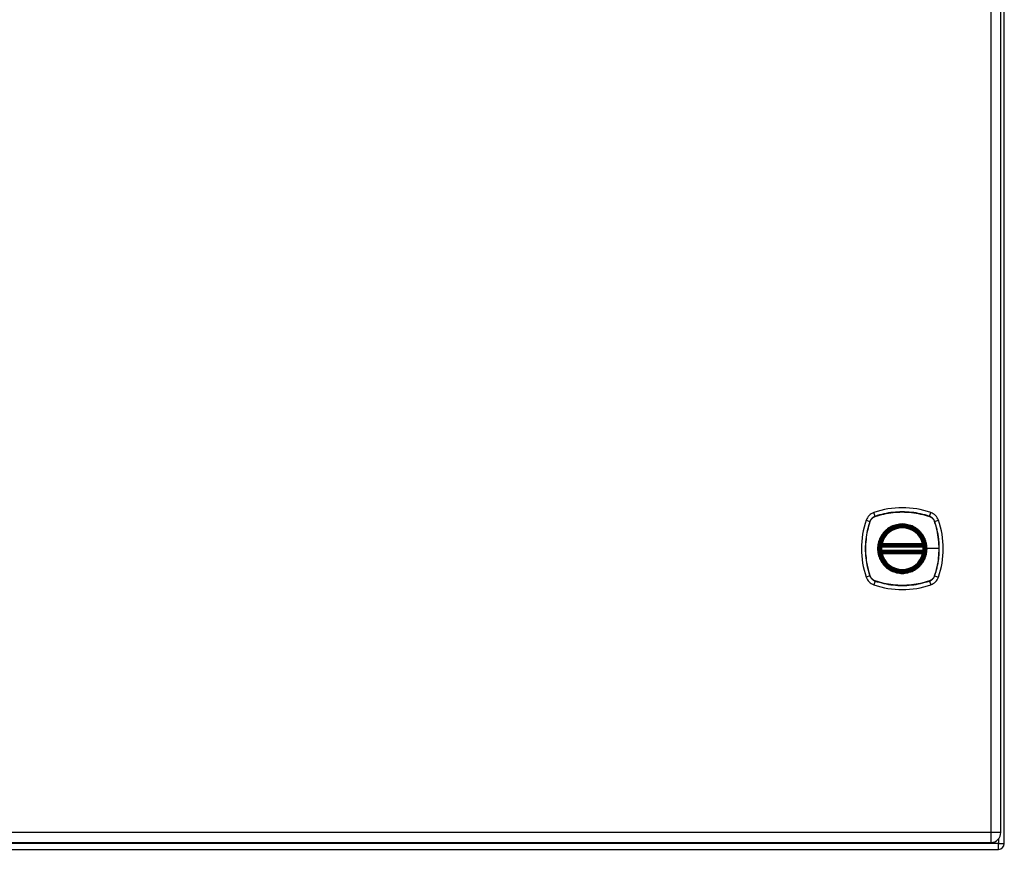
# Model space of a CAD drawing. Header units: inches. Extents: x 9 to 147, y 6 to 82.
# Tile 7 of 10: x 61 to 76, y 33 to 45. Entities that reach past the tile are written whole.
import ezdxf

# ---------------------------------------------------------------- set-up
doc = ezdxf.new("R2010")
doc.units = ezdxf.units.IN
doc.header["$MEASUREMENT"] = 0
doc.layers.add('Visible Edges(ANSI)', color=7, linetype='Continuous', lineweight=25)
doc.layers.add('Visible Tangent Edges(ANSI)', color=7, linetype='Continuous', lineweight=25)

msp = doc.modelspace()

# ---------------------------------------------------------------- linework, layer by layer
at = {"layer": 'Visible Edges(ANSI)'}
for p, q in [((75.63, 32.62), (75.63, 56.452)), ((75.58, 32.781), (75.58, 56.292)), ((73.859, 36.924), (74.452, 36.924)), ((73.863, 36.944), (74.448, 36.944)), ((74.452, 36.845), (73.859, 36.845)), ((74.448, 36.826), (73.863, 36.826)), ((55.808, 32.635), (75.434, 32.635)), ((55.714, 32.536), (75.546, 32.536))]:
    msp.add_line(p, q, dxfattribs=at)
at = {"layer": 'Visible Edges(ANSI)', "flags": 128}
for points in [[(73.847, 36.938), (73.847, 36.938), (73.847, 36.938), (73.847, 36.937), (73.847, 36.937), (73.847, 36.937), (73.847, 36.936), (73.847, 36.935), (73.847, 36.935), (73.846, 36.934), (73.846, 36.933), (73.846, 36.932), (73.846, 36.931), (73.846, 36.93), (73.846, 36.928), (73.845, 36.927), (73.845, 36.926), (73.845, 36.924), (73.845, 36.923), (73.845, 36.921), (73.845, 36.92), (73.844, 36.918), (73.844, 36.917), (73.844, 36.915), (73.844, 36.913)], [(74.467, 36.913), (74.467, 36.915), (74.467, 36.917), (74.467, 36.918), (74.467, 36.92), (74.466, 36.921), (74.466, 36.923), (74.466, 36.924), (74.466, 36.926), (74.466, 36.927), (74.466, 36.928), (74.465, 36.93), (74.465, 36.931), (74.465, 36.932), (74.465, 36.933), (74.465, 36.934), (74.465, 36.935), (74.464, 36.935), (74.464, 36.936), (74.464, 36.937), (74.464, 36.937), (74.464, 36.937), (74.464, 36.938), (74.464, 36.938), (74.464, 36.938)], [(73.844, 36.856), (73.844, 36.854), (73.844, 36.853), (73.844, 36.851), (73.845, 36.85), (73.845, 36.848), (73.845, 36.847), (73.845, 36.845), (73.845, 36.844), (73.845, 36.842), (73.846, 36.841), (73.846, 36.84), (73.846, 36.839), (73.846, 36.838), (73.846, 36.837), (73.846, 36.836), (73.847, 36.835), (73.847, 36.834), (73.847, 36.833), (73.847, 36.833), (73.847, 36.832), (73.847, 36.832), (73.847, 36.832), (73.847, 36.832), (73.847, 36.832)], [(74.464, 36.832), (74.464, 36.832), (74.464, 36.832), (74.464, 36.832), (74.464, 36.832), (74.464, 36.833), (74.464, 36.833), (74.464, 36.834), (74.465, 36.835), (74.465, 36.836), (74.465, 36.837), (74.465, 36.838), (74.465, 36.839), (74.465, 36.84), (74.466, 36.841), (74.466, 36.842), (74.466, 36.844), (74.466, 36.845), (74.466, 36.847), (74.466, 36.848), (74.467, 36.85), (74.467, 36.851), (74.467, 36.853), (74.467, 36.854), (74.467, 36.856)]]:
    msp.add_lwpolyline(points, dxfattribs=at)
at = {"layer": 'Visible Edges(ANSI)'}
for radius in [0.32, 0.315]:
    msp.add_circle((74.156, 36.885), radius, dxfattribs=at)
for centre, radius, start, end in [((74.156, 36.196), 1.28, 71.2278, 108.7722), ((74.845, 36.885), 1.28, 161.2278, 198.7722), ((73.801, 37.239), 0.177, 108.7722, 161.2278), ((74.51, 37.239), 0.177, 18.7722, 71.2278), ((73.467, 36.885), 1.28, 341.2278, 18.7722), ((74.156, 36.885), 0.313, 13.6344, 166.3656), ((74.156, 36.885), 0.313, 174.7499, 185.2501), ((74.156, 36.885), 0.313, 166.3656, 170.216), ((73.859, 36.936), 0.0118, 170.216, 270), ((73.863, 36.956), 0.0118, 166.3656, 270), ((74.448, 36.956), 0.0118, 270, 13.6344), ((74.452, 36.936), 0.0118, 270, 9.784), ((74.156, 36.885), 0.313, 9.784, 13.6344), ((74.156, 36.885), 0.313, 354.7499, 5.2501), ((73.859, 36.834), 0.0118, 90, 189.784), ((74.156, 36.885), 0.313, 189.784, 193.6344), ((73.863, 36.814), 0.0118, 90, 193.6344), ((74.156, 36.885), 0.313, 193.6344, 346.3656), ((74.448, 36.814), 0.0118, 346.3656, 90), ((74.452, 36.834), 0.0118, 350.216, 90), ((74.156, 36.885), 0.313, 346.3656, 350.216), ((73.801, 36.53), 0.177, 198.7722, 251.2278), ((74.51, 36.53), 0.177, 288.7722, 341.2278), ((74.156, 37.574), 1.28, 251.2278, 288.7722), ((75.434, 32.781), 0.146, 270, 0), ((75.546, 32.62), 0.084, 270, 0)]:
    msp.add_arc(centre, radius, start, end, dxfattribs=at)
at = {"layer": 'Visible Tangent Edges(ANSI)'}
for p, q in [((75.434, 56.292), (75.434, 32.781)), ((73.633, 37.296), (73.688, 37.278)), ((73.763, 37.352), (73.744, 37.407)), ((73.763, 37.35), (73.764, 37.35)), ((74.548, 37.35), (74.548, 37.35)), ((74.549, 37.352), (74.567, 37.407)), ((74.623, 37.278), (74.678, 37.296)), ((73.69, 37.277), (73.69, 37.277)), ((74.621, 37.277), (74.621, 37.277)), ((73.844, 36.913), (73.856, 36.912)), ((73.853, 36.937), (73.847, 36.938)), ((73.851, 36.958), (73.863, 36.956)), ((73.856, 36.912), (74.456, 36.912)), ((73.859, 36.924), (73.859, 36.934)), ((73.863, 36.944), (73.863, 36.956)), ((74.448, 36.956), (73.863, 36.956)), ((73.863, 36.934), (73.863, 36.944)), ((73.863, 36.934), (74.448, 36.934)), ((74.448, 36.956), (74.46, 36.958)), ((74.448, 36.956), (74.448, 36.944)), ((74.448, 36.944), (74.448, 36.934)), ((74.452, 36.934), (74.452, 36.924)), ((74.456, 36.912), (74.467, 36.913)), ((74.464, 36.938), (74.458, 36.937)), ((74.508, 36.885), (74.512, 36.885)), ((74.686, 36.885), (74.512, 36.885)), ((73.844, 36.856), (73.856, 36.857)), ((73.847, 36.832), (73.853, 36.833)), ((73.863, 36.814), (73.851, 36.811)), ((74.456, 36.857), (73.856, 36.857)), ((73.859, 36.835), (73.859, 36.845)), ((73.863, 36.826), (73.863, 36.835)), ((74.448, 36.835), (73.863, 36.835)), ((73.863, 36.814), (73.863, 36.826)), ((73.863, 36.814), (74.448, 36.814)), ((74.448, 36.835), (74.448, 36.826)), ((74.448, 36.826), (74.448, 36.814)), ((74.46, 36.811), (74.448, 36.814)), ((74.452, 36.845), (74.452, 36.835)), ((74.456, 36.857), (74.467, 36.856)), ((74.458, 36.833), (74.464, 36.832)), ((73.688, 36.492), (73.633, 36.473)), ((73.69, 36.492), (73.69, 36.493)), ((74.621, 36.493), (74.621, 36.492)), ((74.623, 36.492), (74.678, 36.473)), ((73.763, 36.417), (73.744, 36.362)), ((73.764, 36.419), (73.763, 36.419)), ((74.548, 36.419), (74.548, 36.419)), ((74.549, 36.417), (74.567, 36.362)), ((75.434, 32.781), (55.808, 32.781)), ((75.434, 32.781), (75.434, 32.635)), ((75.58, 32.781), (75.434, 32.781)), ((75.546, 32.62), (55.714, 32.62)), ((75.546, 32.687), (75.546, 32.62)), ((75.546, 32.62), (75.63, 32.62)), ((75.546, 32.536), (75.546, 32.62))]:
    msp.add_line(p, q, dxfattribs=at)
at = {"layer": 'Visible Tangent Edges(ANSI)', "flags": 128}
for points in [[(73.763, 37.352), (73.758, 37.351), (73.754, 37.349), (73.75, 37.347), (73.746, 37.345), (73.742, 37.343), (73.738, 37.341), (73.734, 37.338), (73.73, 37.336), (73.727, 37.333), (73.723, 37.33), (73.72, 37.327), (73.717, 37.324), (73.713, 37.321), (73.71, 37.317), (73.707, 37.314), (73.705, 37.31), (73.702, 37.306), (73.7, 37.302), (73.697, 37.299), (73.695, 37.295), (73.693, 37.29), (73.691, 37.286), (73.69, 37.282), (73.688, 37.278)], [(73.69, 37.277), (73.692, 37.281), (73.693, 37.285), (73.695, 37.289), (73.697, 37.293), (73.699, 37.297), (73.702, 37.301), (73.704, 37.305), (73.707, 37.309), (73.709, 37.312), (73.712, 37.316), (73.715, 37.319), (73.718, 37.322), (73.721, 37.325), (73.725, 37.328), (73.728, 37.331), (73.732, 37.334), (73.735, 37.336), (73.739, 37.339), (73.743, 37.341), (73.747, 37.343), (73.751, 37.345), (73.755, 37.347), (73.759, 37.349), (73.763, 37.35)], [(74.549, 37.352), (74.517, 37.363), (74.485, 37.372), (74.453, 37.38), (74.42, 37.388), (74.387, 37.395), (74.354, 37.401), (74.321, 37.406), (74.288, 37.41), (74.255, 37.413), (74.221, 37.415), (74.188, 37.416), (74.155, 37.417), (74.122, 37.416), (74.088, 37.415), (74.055, 37.413), (74.022, 37.41), (73.989, 37.406), (73.956, 37.401), (73.923, 37.395), (73.891, 37.388), (73.858, 37.38), (73.826, 37.372), (73.794, 37.363), (73.763, 37.352)], [(73.764, 37.35), (73.795, 37.361), (73.827, 37.37), (73.859, 37.379), (73.891, 37.386), (73.924, 37.393), (73.956, 37.399), (73.989, 37.404), (74.022, 37.408), (74.055, 37.411), (74.088, 37.414), (74.122, 37.415), (74.155, 37.416), (74.188, 37.415), (74.221, 37.414), (74.255, 37.411), (74.288, 37.408), (74.321, 37.404), (74.354, 37.399), (74.387, 37.393), (74.419, 37.386), (74.452, 37.379), (74.484, 37.37), (74.516, 37.361), (74.548, 37.35)], [(74.548, 37.35), (74.552, 37.349), (74.556, 37.347), (74.56, 37.345), (74.564, 37.343), (74.568, 37.341), (74.572, 37.339), (74.576, 37.336), (74.579, 37.334), (74.583, 37.331), (74.586, 37.328), (74.59, 37.325), (74.593, 37.322), (74.596, 37.319), (74.599, 37.316), (74.602, 37.312), (74.605, 37.309), (74.607, 37.305), (74.61, 37.301), (74.612, 37.297), (74.614, 37.293), (74.616, 37.289), (74.618, 37.285), (74.62, 37.281), (74.621, 37.277)], [(74.623, 37.278), (74.622, 37.282), (74.62, 37.286), (74.618, 37.29), (74.616, 37.295), (74.614, 37.299), (74.612, 37.302), (74.609, 37.306), (74.607, 37.31), (74.604, 37.314), (74.601, 37.317), (74.598, 37.321), (74.595, 37.324), (74.591, 37.327), (74.588, 37.33), (74.585, 37.333), (74.581, 37.336), (74.577, 37.338), (74.573, 37.341), (74.569, 37.343), (74.565, 37.345), (74.561, 37.347), (74.557, 37.349), (74.553, 37.351), (74.549, 37.352)], [(73.688, 37.278), (73.678, 37.246), (73.668, 37.214), (73.66, 37.182), (73.652, 37.149), (73.645, 37.116), (73.64, 37.084), (73.635, 37.05), (73.631, 37.017), (73.627, 36.984), (73.625, 36.951), (73.624, 36.917), (73.623, 36.884), (73.624, 36.851), (73.625, 36.817), (73.628, 36.784), (73.631, 36.751), (73.635, 36.718), (73.64, 36.685), (73.646, 36.652), (73.652, 36.62), (73.66, 36.587), (73.668, 36.555), (73.678, 36.523), (73.688, 36.492)], [(73.69, 36.493), (73.68, 36.524), (73.67, 36.556), (73.662, 36.588), (73.654, 36.62), (73.647, 36.653), (73.641, 36.686), (73.636, 36.718), (73.632, 36.751), (73.629, 36.784), (73.627, 36.818), (73.625, 36.851), (73.625, 36.884), (73.625, 36.917), (73.627, 36.95), (73.629, 36.984), (73.632, 37.017), (73.636, 37.05), (73.641, 37.083), (73.647, 37.116), (73.654, 37.149), (73.662, 37.181), (73.67, 37.213), (73.68, 37.245), (73.69, 37.277)], [(74.508, 36.885), (74.496, 36.793), (74.461, 36.708), (74.405, 36.635), (74.332, 36.58), (74.247, 36.544), (74.155, 36.533), (74.064, 36.545), (73.979, 36.58), (73.906, 36.636), (73.85, 36.709), (73.815, 36.794), (73.803, 36.885), (73.815, 36.976), (73.851, 37.061), (73.907, 37.134), (73.979, 37.19), (74.064, 37.225), (74.156, 37.237), (74.247, 37.225), (74.332, 37.19), (74.405, 37.134), (74.461, 37.061), (74.496, 36.976), (74.508, 36.885)], [(73.928, 37.159), (73.926, 37.158), (73.924, 37.156), (73.922, 37.154), (73.92, 37.152), (73.918, 37.15), (73.915, 37.148), (73.913, 37.147), (73.911, 37.145), (73.909, 37.143), (73.907, 37.141), (73.905, 37.139), (73.903, 37.137), (73.901, 37.135), (73.9, 37.133), (73.898, 37.131), (73.896, 37.129), (73.894, 37.127), (73.892, 37.125), (73.89, 37.123), (73.888, 37.121), (73.886, 37.119), (73.885, 37.117), (73.883, 37.114), (73.881, 37.112)], [(74.383, 37.159), (74.367, 37.172), (74.35, 37.184), (74.333, 37.194), (74.314, 37.204), (74.296, 37.213), (74.277, 37.22), (74.257, 37.227), (74.237, 37.232), (74.217, 37.236), (74.197, 37.239), (74.176, 37.241), (74.156, 37.242), (74.135, 37.241), (74.114, 37.239), (74.094, 37.236), (74.074, 37.232), (74.054, 37.227), (74.034, 37.22), (74.015, 37.213), (73.997, 37.204), (73.978, 37.194), (73.961, 37.184), (73.944, 37.172), (73.928, 37.159)], [(74.43, 37.112), (74.428, 37.114), (74.427, 37.117), (74.425, 37.119), (74.423, 37.121), (74.421, 37.123), (74.419, 37.125), (74.417, 37.127), (74.415, 37.129), (74.414, 37.131), (74.412, 37.133), (74.41, 37.135), (74.408, 37.137), (74.406, 37.139), (74.404, 37.141), (74.402, 37.143), (74.4, 37.145), (74.398, 37.147), (74.396, 37.148), (74.394, 37.15), (74.392, 37.152), (74.389, 37.154), (74.387, 37.156), (74.385, 37.158), (74.383, 37.159)], [(74.621, 37.277), (74.627, 37.261), (74.632, 37.245), (74.636, 37.229), (74.641, 37.213), (74.645, 37.197), (74.65, 37.181), (74.654, 37.165), (74.657, 37.149), (74.661, 37.133), (74.664, 37.116), (74.667, 37.1), (74.67, 37.084), (74.673, 37.067), (74.675, 37.051), (74.677, 37.034), (74.679, 37.018), (74.681, 37.001), (74.682, 36.984), (74.684, 36.968), (74.685, 36.951), (74.685, 36.935), (74.686, 36.918), (74.686, 36.901), (74.686, 36.885)], [(74.623, 36.492), (74.633, 36.523), (74.643, 36.555), (74.651, 36.588), (74.659, 36.62), (74.666, 36.653), (74.672, 36.686), (74.677, 36.719), (74.681, 36.752), (74.684, 36.785), (74.686, 36.819), (74.687, 36.852), (74.688, 36.885), (74.687, 36.918), (74.686, 36.952), (74.684, 36.985), (74.68, 37.018), (74.676, 37.051), (74.671, 37.084), (74.666, 37.117), (74.659, 37.15), (74.651, 37.182), (74.643, 37.214), (74.633, 37.246), (74.623, 37.278)], [(73.881, 37.112), (73.868, 37.096), (73.857, 37.079), (73.846, 37.062), (73.836, 37.044), (73.827, 37.025), (73.82, 37.006), (73.813, 36.986), (73.808, 36.966), (73.804, 36.946), (73.801, 36.926), (73.799, 36.905), (73.799, 36.885), (73.799, 36.864), (73.801, 36.843), (73.804, 36.823), (73.808, 36.803), (73.814, 36.783), (73.82, 36.764), (73.828, 36.744), (73.836, 36.726), (73.846, 36.708), (73.857, 36.69), (73.868, 36.673), (73.881, 36.657)], [(74.512, 36.885), (74.512, 36.895), (74.512, 36.905), (74.511, 36.916), (74.51, 36.926), (74.509, 36.936), (74.507, 36.946), (74.505, 36.956), (74.503, 36.966), (74.5, 36.976), (74.498, 36.986), (74.495, 36.996), (74.491, 37.006), (74.488, 37.015), (74.484, 37.025), (74.48, 37.034), (74.475, 37.044), (74.47, 37.053), (74.465, 37.062), (74.46, 37.071), (74.455, 37.079), (74.449, 37.088), (74.443, 37.096), (74.437, 37.104), (74.43, 37.112)], [(73.851, 36.958), (73.851, 36.958), (73.851, 36.957), (73.851, 36.956), (73.851, 36.955), (73.851, 36.954), (73.85, 36.953), (73.85, 36.952), (73.85, 36.951), (73.85, 36.95), (73.85, 36.949), (73.85, 36.948), (73.85, 36.947), (73.85, 36.946), (73.851, 36.945), (73.851, 36.944), (73.851, 36.943), (73.851, 36.943), (73.851, 36.942), (73.851, 36.941), (73.852, 36.94), (73.852, 36.939), (73.852, 36.938), (73.853, 36.938), (73.853, 36.937)], [(73.853, 36.937), (73.853, 36.937), (73.854, 36.937), (73.854, 36.936), (73.854, 36.936), (73.854, 36.936), (73.854, 36.936), (73.855, 36.936), (73.855, 36.936), (73.855, 36.936), (73.855, 36.935), (73.855, 36.935), (73.856, 36.935), (73.856, 36.935), (73.856, 36.935), (73.856, 36.935), (73.857, 36.935), (73.857, 36.935), (73.857, 36.935), (73.857, 36.934), (73.858, 36.934), (73.858, 36.934), (73.858, 36.934), (73.859, 36.934), (73.859, 36.934)], [(73.856, 36.912), (73.856, 36.913), (73.856, 36.914), (73.856, 36.915), (73.856, 36.915), (73.856, 36.916), (73.857, 36.917), (73.857, 36.917), (73.857, 36.918), (73.857, 36.919), (73.857, 36.919), (73.858, 36.92), (73.858, 36.921), (73.858, 36.921), (73.858, 36.922), (73.858, 36.922), (73.858, 36.923), (73.858, 36.923), (73.858, 36.923), (73.859, 36.923), (73.859, 36.924), (73.859, 36.924), (73.859, 36.924), (73.859, 36.924), (73.859, 36.924)], [(73.859, 36.934), (73.859, 36.934), (73.859, 36.934), (73.859, 36.934), (73.859, 36.934), (73.86, 36.934), (73.86, 36.934), (73.86, 36.934), (73.86, 36.934), (73.86, 36.934), (73.861, 36.934), (73.861, 36.934), (73.861, 36.934), (73.861, 36.934), (73.861, 36.934), (73.861, 36.934), (73.862, 36.934), (73.862, 36.934), (73.862, 36.934), (73.862, 36.934), (73.862, 36.934), (73.862, 36.934), (73.863, 36.934), (73.863, 36.934), (73.863, 36.934)], [(74.43, 36.657), (74.437, 36.665), (74.443, 36.673), (74.449, 36.682), (74.455, 36.69), (74.46, 36.699), (74.465, 36.708), (74.47, 36.717), (74.475, 36.726), (74.48, 36.735), (74.484, 36.745), (74.488, 36.754), (74.491, 36.764), (74.495, 36.773), (74.498, 36.783), (74.5, 36.793), (74.503, 36.803), (74.505, 36.813), (74.507, 36.823), (74.509, 36.834), (74.51, 36.844), (74.511, 36.854), (74.512, 36.864), (74.512, 36.874), (74.512, 36.885)], [(74.448, 36.934), (74.448, 36.934), (74.449, 36.934), (74.449, 36.934), (74.449, 36.934), (74.449, 36.934), (74.449, 36.934), (74.449, 36.934), (74.45, 36.934), (74.45, 36.934), (74.45, 36.934), (74.45, 36.934), (74.45, 36.934), (74.451, 36.934), (74.451, 36.934), (74.451, 36.934), (74.451, 36.934), (74.451, 36.934), (74.451, 36.934), (74.452, 36.934), (74.452, 36.934), (74.452, 36.934), (74.452, 36.934), (74.452, 36.934), (74.452, 36.934)], [(74.452, 36.934), (74.453, 36.934), (74.453, 36.934), (74.453, 36.934), (74.453, 36.934), (74.454, 36.934), (74.454, 36.935), (74.454, 36.935), (74.455, 36.935), (74.455, 36.935), (74.455, 36.935), (74.455, 36.935), (74.455, 36.935), (74.456, 36.935), (74.456, 36.935), (74.456, 36.936), (74.456, 36.936), (74.457, 36.936), (74.457, 36.936), (74.457, 36.936), (74.457, 36.936), (74.458, 36.936), (74.458, 36.937), (74.458, 36.937), (74.458, 36.937)], [(74.452, 36.924), (74.452, 36.924), (74.452, 36.924), (74.452, 36.924), (74.453, 36.924), (74.453, 36.923), (74.453, 36.923), (74.453, 36.923), (74.453, 36.923), (74.453, 36.922), (74.453, 36.922), (74.453, 36.921), (74.454, 36.921), (74.454, 36.92), (74.454, 36.919), (74.454, 36.919), (74.454, 36.918), (74.454, 36.917), (74.455, 36.917), (74.455, 36.916), (74.455, 36.915), (74.455, 36.915), (74.455, 36.914), (74.455, 36.913), (74.456, 36.912)], [(74.458, 36.937), (74.458, 36.938), (74.459, 36.938), (74.459, 36.939), (74.459, 36.94), (74.46, 36.941), (74.46, 36.942), (74.46, 36.943), (74.46, 36.943), (74.461, 36.944), (74.461, 36.945), (74.461, 36.946), (74.461, 36.947), (74.461, 36.948), (74.461, 36.949), (74.461, 36.95), (74.461, 36.951), (74.461, 36.952), (74.461, 36.953), (74.461, 36.954), (74.461, 36.955), (74.46, 36.956), (74.46, 36.957), (74.46, 36.958), (74.46, 36.958)], [(74.686, 36.885), (74.686, 36.868), (74.686, 36.852), (74.685, 36.835), (74.685, 36.818), (74.684, 36.802), (74.682, 36.785), (74.681, 36.769), (74.679, 36.752), (74.677, 36.735), (74.675, 36.719), (74.673, 36.702), (74.67, 36.686), (74.667, 36.67), (74.664, 36.653), (74.661, 36.637), (74.657, 36.621), (74.654, 36.604), (74.65, 36.588), (74.645, 36.572), (74.641, 36.556), (74.636, 36.54), (74.632, 36.524), (74.627, 36.509), (74.621, 36.493)], [(73.853, 36.833), (73.853, 36.832), (73.852, 36.831), (73.852, 36.83), (73.852, 36.829), (73.851, 36.829), (73.851, 36.828), (73.851, 36.827), (73.851, 36.826), (73.851, 36.825), (73.851, 36.824), (73.85, 36.823), (73.85, 36.822), (73.85, 36.821), (73.85, 36.82), (73.85, 36.819), (73.85, 36.819), (73.85, 36.818), (73.85, 36.817), (73.851, 36.816), (73.851, 36.815), (73.851, 36.814), (73.851, 36.813), (73.851, 36.812), (73.851, 36.811)], [(73.859, 36.835), (73.859, 36.835), (73.858, 36.835), (73.858, 36.835), (73.858, 36.835), (73.857, 36.835), (73.857, 36.835), (73.857, 36.835), (73.857, 36.835), (73.856, 36.835), (73.856, 36.834), (73.856, 36.834), (73.856, 36.834), (73.855, 36.834), (73.855, 36.834), (73.855, 36.834), (73.855, 36.834), (73.855, 36.834), (73.854, 36.833), (73.854, 36.833), (73.854, 36.833), (73.854, 36.833), (73.854, 36.833), (73.853, 36.833), (73.853, 36.833)], [(73.859, 36.845), (73.859, 36.845), (73.859, 36.845), (73.859, 36.846), (73.859, 36.846), (73.859, 36.846), (73.858, 36.846), (73.858, 36.847), (73.858, 36.847), (73.858, 36.847), (73.858, 36.848), (73.858, 36.848), (73.858, 36.849), (73.858, 36.849), (73.857, 36.85), (73.857, 36.851), (73.857, 36.851), (73.857, 36.852), (73.857, 36.853), (73.856, 36.853), (73.856, 36.854), (73.856, 36.855), (73.856, 36.856), (73.856, 36.856), (73.856, 36.857)], [(73.863, 36.835), (73.863, 36.835), (73.863, 36.835), (73.862, 36.835), (73.862, 36.835), (73.862, 36.835), (73.862, 36.835), (73.862, 36.835), (73.862, 36.835), (73.861, 36.835), (73.861, 36.835), (73.861, 36.835), (73.861, 36.835), (73.861, 36.835), (73.861, 36.835), (73.86, 36.835), (73.86, 36.835), (73.86, 36.835), (73.86, 36.835), (73.86, 36.835), (73.859, 36.835), (73.859, 36.835), (73.859, 36.835), (73.859, 36.835), (73.859, 36.835)], [(74.452, 36.835), (74.452, 36.835), (74.452, 36.835), (74.452, 36.835), (74.452, 36.835), (74.452, 36.835), (74.451, 36.835), (74.451, 36.835), (74.451, 36.835), (74.451, 36.835), (74.451, 36.835), (74.451, 36.835), (74.45, 36.835), (74.45, 36.835), (74.45, 36.835), (74.45, 36.835), (74.45, 36.835), (74.449, 36.835), (74.449, 36.835), (74.449, 36.835), (74.449, 36.835), (74.449, 36.835), (74.449, 36.835), (74.448, 36.835), (74.448, 36.835)], [(74.456, 36.857), (74.455, 36.856), (74.455, 36.856), (74.455, 36.855), (74.455, 36.854), (74.455, 36.853), (74.455, 36.853), (74.454, 36.852), (74.454, 36.851), (74.454, 36.851), (74.454, 36.85), (74.454, 36.849), (74.454, 36.849), (74.453, 36.848), (74.453, 36.848), (74.453, 36.847), (74.453, 36.847), (74.453, 36.847), (74.453, 36.846), (74.453, 36.846), (74.453, 36.846), (74.452, 36.846), (74.452, 36.845), (74.452, 36.845), (74.452, 36.845)], [(74.458, 36.833), (74.458, 36.833), (74.458, 36.833), (74.458, 36.833), (74.457, 36.833), (74.457, 36.833), (74.457, 36.833), (74.457, 36.834), (74.456, 36.834), (74.456, 36.834), (74.456, 36.834), (74.456, 36.834), (74.455, 36.834), (74.455, 36.834), (74.455, 36.834), (74.455, 36.835), (74.455, 36.835), (74.454, 36.835), (74.454, 36.835), (74.454, 36.835), (74.453, 36.835), (74.453, 36.835), (74.453, 36.835), (74.453, 36.835), (74.452, 36.835)], [(74.46, 36.811), (74.46, 36.812), (74.46, 36.813), (74.46, 36.814), (74.461, 36.815), (74.461, 36.816), (74.461, 36.817), (74.461, 36.818), (74.461, 36.819), (74.461, 36.819), (74.461, 36.82), (74.461, 36.821), (74.461, 36.822), (74.461, 36.823), (74.461, 36.824), (74.461, 36.825), (74.46, 36.826), (74.46, 36.827), (74.46, 36.828), (74.46, 36.829), (74.459, 36.829), (74.459, 36.83), (74.459, 36.831), (74.458, 36.832), (74.458, 36.833)], [(73.881, 36.657), (73.883, 36.655), (73.885, 36.653), (73.886, 36.651), (73.888, 36.649), (73.89, 36.647), (73.892, 36.645), (73.894, 36.643), (73.896, 36.641), (73.898, 36.639), (73.9, 36.637), (73.901, 36.635), (73.903, 36.633), (73.905, 36.631), (73.907, 36.629), (73.909, 36.627), (73.911, 36.625), (73.913, 36.623), (73.915, 36.621), (73.918, 36.619), (73.92, 36.617), (73.922, 36.616), (73.924, 36.614), (73.926, 36.612), (73.928, 36.61)], [(73.928, 36.61), (73.944, 36.597), (73.961, 36.586), (73.979, 36.575), (73.997, 36.565), (74.016, 36.557), (74.035, 36.549), (74.054, 36.543), (74.074, 36.537), (74.094, 36.533), (74.114, 36.53), (74.135, 36.528), (74.156, 36.528), (74.176, 36.528), (74.197, 36.53), (74.217, 36.533), (74.237, 36.537), (74.257, 36.543), (74.277, 36.549), (74.296, 36.557), (74.315, 36.565), (74.333, 36.575), (74.35, 36.586), (74.367, 36.597), (74.383, 36.61)], [(74.383, 36.61), (74.385, 36.612), (74.387, 36.614), (74.389, 36.615), (74.392, 36.617), (74.394, 36.619), (74.396, 36.621), (74.398, 36.623), (74.4, 36.625), (74.402, 36.627), (74.404, 36.629), (74.406, 36.631), (74.408, 36.633), (74.41, 36.634), (74.412, 36.636), (74.414, 36.638), (74.415, 36.64), (74.417, 36.643), (74.419, 36.645), (74.421, 36.647), (74.423, 36.649), (74.425, 36.651), (74.427, 36.653), (74.428, 36.655), (74.43, 36.657)], [(73.688, 36.492), (73.69, 36.487), (73.691, 36.483), (73.693, 36.479), (73.695, 36.475), (73.697, 36.471), (73.7, 36.467), (73.702, 36.463), (73.705, 36.459), (73.707, 36.456), (73.71, 36.452), (73.713, 36.449), (73.717, 36.446), (73.72, 36.442), (73.723, 36.439), (73.727, 36.437), (73.73, 36.434), (73.734, 36.431), (73.738, 36.429), (73.742, 36.426), (73.746, 36.424), (73.75, 36.422), (73.754, 36.42), (73.758, 36.419), (73.763, 36.417)], [(73.763, 36.419), (73.759, 36.421), (73.755, 36.422), (73.751, 36.424), (73.747, 36.426), (73.743, 36.428), (73.739, 36.431), (73.735, 36.433), (73.732, 36.436), (73.728, 36.438), (73.725, 36.441), (73.721, 36.444), (73.718, 36.447), (73.715, 36.451), (73.712, 36.454), (73.709, 36.457), (73.707, 36.461), (73.704, 36.464), (73.702, 36.468), (73.699, 36.472), (73.697, 36.476), (73.695, 36.48), (73.693, 36.484), (73.692, 36.488), (73.69, 36.492)], [(74.621, 36.492), (74.62, 36.488), (74.618, 36.484), (74.616, 36.48), (74.614, 36.476), (74.612, 36.472), (74.61, 36.468), (74.607, 36.464), (74.605, 36.461), (74.602, 36.457), (74.599, 36.454), (74.596, 36.451), (74.593, 36.447), (74.59, 36.444), (74.586, 36.441), (74.583, 36.438), (74.579, 36.436), (74.576, 36.433), (74.572, 36.431), (74.568, 36.428), (74.564, 36.426), (74.56, 36.424), (74.556, 36.422), (74.552, 36.421), (74.548, 36.419)], [(74.549, 36.417), (74.553, 36.419), (74.557, 36.42), (74.561, 36.422), (74.565, 36.424), (74.569, 36.426), (74.573, 36.429), (74.577, 36.431), (74.581, 36.434), (74.585, 36.437), (74.588, 36.439), (74.591, 36.442), (74.595, 36.446), (74.598, 36.449), (74.601, 36.452), (74.604, 36.456), (74.607, 36.459), (74.609, 36.463), (74.612, 36.467), (74.614, 36.471), (74.616, 36.475), (74.618, 36.479), (74.62, 36.483), (74.622, 36.487), (74.623, 36.492)], [(73.763, 36.417), (73.794, 36.407), (73.826, 36.398), (73.858, 36.389), (73.891, 36.381), (73.924, 36.375), (73.957, 36.369), (73.99, 36.364), (74.023, 36.36), (74.056, 36.357), (74.09, 36.354), (74.123, 36.353), (74.156, 36.353), (74.19, 36.353), (74.223, 36.354), (74.256, 36.357), (74.289, 36.36), (74.322, 36.364), (74.355, 36.369), (74.388, 36.375), (74.421, 36.381), (74.453, 36.389), (74.485, 36.398), (74.517, 36.407), (74.549, 36.417)], [(74.548, 36.419), (74.516, 36.409), (74.484, 36.399), (74.452, 36.391), (74.42, 36.383), (74.387, 36.376), (74.355, 36.37), (74.322, 36.365), (74.289, 36.361), (74.256, 36.358), (74.223, 36.356), (74.19, 36.354), (74.156, 36.354), (74.123, 36.354), (74.09, 36.356), (74.057, 36.358), (74.023, 36.361), (73.99, 36.365), (73.957, 36.37), (73.924, 36.376), (73.892, 36.383), (73.859, 36.391), (73.827, 36.399), (73.795, 36.409), (73.764, 36.419)]]:
    msp.add_lwpolyline(points, dxfattribs=at)
at = {"layer": 'Visible Tangent Edges(ANSI)'}
for radius in [0.346, 0.342, 0.325, 0.324]:
    msp.add_circle((74.156, 36.885), radius, dxfattribs=at)
for start, end in [(13.6344, 166.3656), (174.7499, 185.2501), (354.7499, 5.2501), (193.6344, 346.3656)]:
    msp.add_arc((74.156, 36.885), 0.301, start, end, dxfattribs=at)
for centre, major_axis, ratio, start_param, end_param in [((73.764, 37.348), (-0.00312, 0.00933), 0.002893, 1.047966, 1.288612), ((74.547, 37.348), (-0.00312, -0.00933), 0.002893, 1.85298, 2.093627), ((73.693, 37.276), (0.00933, -0.00312), 0.002893, 1.85298, 2.093627), ((74.619, 37.276), (-0.00933, -0.00312), 0.002893, 4.189559, 4.430205), ((73.847, 36.938), (0.00773, 0.00893), 0.431674, 4.96723, 6.283185), ((73.859, 36.932), (0.0021, 0.0116), 0.025638, 0, 1.426581), ((74.452, 36.932), (-0.0021, 0.0116), 0.025638, 4.856604, 6.283185), ((74.464, 36.938), (-0.00773, 0.00893), 0.431674, 0, 1.315955), ((73.847, 36.832), (0.00773, -0.00893), 0.431674, 0, 1.315955), ((73.859, 36.837), (0.0021, -0.0116), 0.025638, 4.856604, 6.283185), ((74.452, 36.837), (-0.0021, -0.0116), 0.025638, 0, 1.426581), ((74.464, 36.832), (-0.00773, -0.00893), 0.431674, 4.96723, 6.283185), ((73.693, 36.493), (0.00933, 0.00312), 0.002893, 4.189559, 4.430205), ((74.619, 36.493), (-0.00933, 0.00312), 0.002893, 1.85298, 2.093627), ((73.764, 36.422), (0.00312, 0.00933), 0.002893, 1.85298, 2.093627), ((74.547, 36.422), (-0.00312, 0.00933), 0.002893, 4.189559, 4.430205)]:
    msp.add_ellipse(centre, major_axis=major_axis, ratio=ratio, start_param=start_param, end_param=end_param, dxfattribs=at)

doc.saveas('drawing.dxf')
